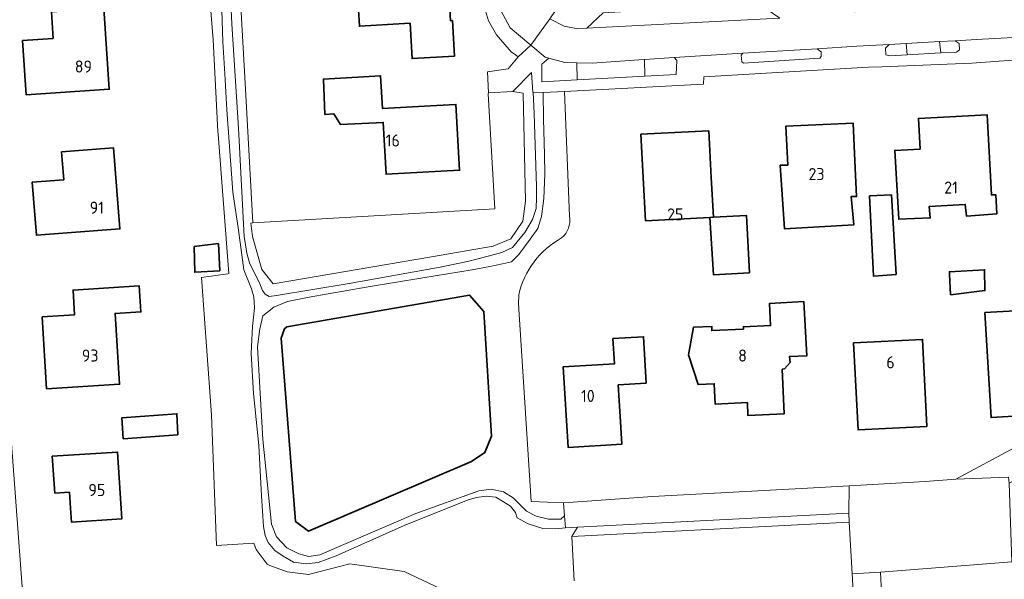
# Model space of a CAD drawing. Header units: metres. Extents: x 245598 to 248629, y 478632 to 481821.
# Tile 27 of 122: x 247000 to 247146, y 479543 to 479626. Entities that reach past the tile are written whole.
import ezdxf
from ezdxf.enums import TextEntityAlignment as Align

# ---------------------------------------------------------------- set-up
doc = ezdxf.new("R2010")
doc.units = ezdxf.units.M
for name, color, linetype, lineweight in [('B-XX-GK-BESCHOEIING-G', 130, 'GK-BESCHOEIING', 35), ('B-XX-GR-GROENVOORZIENING-GV', 80, 'Continuous', 18), ('B-XX-OG-BEBOUWING-GV', 7, 'Continuous', 35), ('B-XX-OG-BEBOUWING-T18', 10, 'Continuous', 18), ('B-XX-OG-TERREIN_ERF-GV', 7, 'Continuous', 18), ('B-XX-OG-WATER-GV', 130, 'Continuous', 18), ('B-XX-VH-VERHARDING_GESLOTEN-GV', 252, 'Continuous', 18), ('B-XX-VH-VERHARDING_OPEN-GV', 252, 'Continuous', 18)]:
    doc.layers.add(name, color=color, linetype=linetype, lineweight=lineweight)
doc.styles.add('NLCS-ISO-M-T18', font='NLCS-ISO.ttf', dxfattribs={"height": 1.8})
doc.linetypes.add('GK-BESCHOEIING', pattern='A,30,-5,[1,NLCS.SHX,S=1,R=0,X=0,Y=0],-5', length=40)

msp = doc.modelspace()

# ---------------------------------------------------------------- linework, layer by layer
at = {"layer": 'B-XX-GK-BESCHOEIING-G'}
msp.add_lwpolyline([(247042.48, 479549.89), (247040.54, 479551.32), (247038.42, 479578.59), (247038.9, 479580), (247039.26, 479580.27), (247066.4, 479584.99), (247068.52, 479582.54), (247069.66, 479564.02), (247068.68, 479561.59), (247066.7, 479560.24)], close=True, dxfattribs=at)
at = {"layer": 'B-XX-GR-GROENVOORZIENING-GV'}
for points in [[(247030.87, 479629.64), (247031.06, 479625.33), (247032.04, 479609.83), (247032.9, 479593.72), (247033.29, 479591.22), (247033.68, 479589.79), (247034.66, 479587.88), (247035.11, 479586.93), (247035.61, 479585.67), (247036.03, 479585.11), (247036.62, 479584.78), (247037.73, 479584.93), (247048.5, 479586.74), (247062.02, 479589.16), (247066.12, 479589.99), (247069.18, 479590.77), (247071.19, 479591.34), (247072.78, 479592.08), (247074.62, 479594.3), (247075.77, 479596.23), (247076.31, 479597.89), (247076.36, 479599.54), (247076.36, 479601.16), (247076, 479611.99), (247075.89, 479615.21), (247075.8, 479615.21), (247075.6, 479618.09), (247072.84, 479615.27), (247074.378, 479615.049), (247074.733, 479598.969), (247074.348, 479596.014), (247072.567, 479593.376), (247069.92, 479592.256), (247060.765, 479590.707), (247037.205, 479586.647), (247035.536, 479588.796), (247034.134, 479593.707), (247033.906, 479595.709), (247034.187, 479595.725), (247033.038, 479616.513), (247031.874, 479637.579)], [(247027.86, 479628.46), (247028.31, 479622.97), (247029.01, 479609.33), (247029.03, 479608.96), (247030.6, 479588.2), (247030.467, 479588.181), (247026.579, 479587.631), (247028.07, 479567.17), (247028.765, 479547.749), (247034.36, 479548.09), (247034.69, 479547.16), (247036.33, 479544.96), (247036.718, 479544.775), (247039.293, 479543.807), (247042.467, 479543.44), (247048.61, 479545.028), (247056.695, 479543.877), (247062.236, 479541.262)], [(247081.972, 479542.508), (247081.609, 479549.105), (247082.46, 479550.454), (247080.66, 479550.36), (247079.2, 479550.21), (247077.29, 479550.29), (247075.11, 479550.96), (247073.5, 479551.86), (247073.26, 479552.63), (247072.5, 479553.59), (247071.48, 479554.26), (247070.32, 479554.94), (247068.88, 479555.06), (247067.44, 479554.87), (247066.19, 479554.52), (247056.67, 479550.72), (247046.59, 479546.21), (247043.88, 479545.19), (247042.11, 479545.01), (247040.26, 479545.24), (247038.72, 479546.18), (247037.46, 479547), (247036.46, 479548.18), (247036.03, 479549.21), (247035.8, 479550.57), (247035.48, 479555.11), (247035.06, 479562.6), (247034.29, 479570.37), (247033.93, 479576.32), (247034.03, 479578.33), (247034.16, 479580.31), (247034.44, 479583.11), (247034.34, 479584.74), (247033.98, 479585.94), (247032.87, 479588.73), (247032.08, 479594.66), (247031.23, 479600.29), (247030.34, 479612.58), (247030.01, 479617.91), (247029.74, 479622.69), (247029.6, 479627.39)], [(247081.291, 479596.723), (247080.549, 479615.286), (247077.39, 479615.12), (247077.38, 479615.12), (247077.4, 479611.16), (247077.57, 479605.92), (247077.62, 479602.97), (247077.44, 479599.37), (247077.13, 479596.69), (247076.54, 479594.92), (247075.4, 479593.34), (247073.74, 479591.04), (247072.64, 479589.93), (247071.32, 479589.63), (247069.44, 479589.24), (247066.82, 479588.74), (247059.49, 479587.57), (247051.02, 479586.18), (247042.58, 479584.71), (247039.33, 479584.02), (247037.32, 479583.19), (247035.69, 479581.89), (247035.23, 479579.96), (247034.9, 479577.3), (247035.7, 479563.5), (247036.98, 479550.94), (247037.72, 479549.04), (247039.26, 479547.38), (247041.01, 479546.48), (247042.52, 479546.13), (247044.13, 479546.34), (247058.43, 479552.51), (247067.8, 479555.87), (247069.61, 479556.13), (247071.46, 479555.72), (247072.89, 479554.84), (247074.89, 479552.84), (247076.31, 479552.12), (247078.14, 479551.68), (247079.98, 479551.68), (247080.53, 479552.14), (247080.4, 479554.08), (247080.43, 479554.08), (247075.57, 479554.29), (247073.7, 479583.71), (247073.72, 479585.06)]]:
    msp.add_lwpolyline(points, dxfattribs=at)
for points in [[(247138.6, 479622.84), (247136.263, 479622.709), (247136.457, 479621.029), (247138.81, 479621.16), (247139.27, 479621.5), (247139.2, 479622.42)], [(247118.106, 479621.655), (247107.036, 479620.966), (247106.81, 479620.69), (247106.87, 479619.69), (247107.16, 479619.49), (247118.48, 479620.22), (247118.68, 479620.48), (247118.69, 479621.19)], [(247131.497, 479620.754), (247131.305, 479622.43), (247128.82, 479622.29), (247128.809, 479622.289), (247128.24, 479621.71), (247128.32, 479620.73), (247128.91, 479620.61)], [(247131.305, 479622.43), (247131.497, 479620.754), (247136.457, 479621.029), (247136.263, 479622.709)], [(247082.412, 479617.019), (247082.338, 479619.552), (247080.58, 479619.6), (247078.21, 479620.26), (247077.16, 479619.37), (247077.17, 479616.73)], [(247092.489, 479617.574), (247092.429, 479620.035), (247091.6, 479619.98), (247084.63, 479619.49), (247082.338, 479619.552), (247082.412, 479617.019)], [(247092.429, 479620.035), (247092.489, 479617.574), (247097.13, 479617.83), (247097.24, 479619.88), (247096.83, 479620.33)], [(247072.84, 479615.27), (247069.24, 479615.09), (247069.164, 479614.934), (247070.162, 479597.835), (247034.187, 479595.725), (247033.906, 479595.709), (247034.134, 479593.707), (247035.536, 479588.796), (247037.205, 479586.647), (247060.765, 479590.707), (247069.92, 479592.256), (247072.567, 479593.376), (247074.348, 479596.014), (247074.733, 479598.969), (247074.378, 479615.049)], [(247042.48, 479549.89), (247040.54, 479551.32), (247038.42, 479578.59), (247038.9, 479580), (247039.26, 479580.27), (247066.4, 479584.99), (247068.52, 479582.54), (247069.66, 479564.02), (247068.68, 479561.59), (247066.7, 479560.24)], [(247082.46, 479550.454), (247081.609, 479549.105), (247122.875, 479551.22), (247122.8, 479552.57)]]:
    msp.add_lwpolyline(points, close=True, dxfattribs=at)
for points in [[(247080.093, 479593.491, 0.2636331), (247081.291, 479596.723)], [(247073.72, 479585.06, -0.2125715), (247080.093, 479593.491)]]:
    msp.add_lwpolyline(points, format="xyb", dxfattribs=at)
at = {"layer": 'B-XX-OG-BEBOUWING-GV'}
for points in [[(247063.862, 479625.825), (247063.582, 479625.808), (247063.113, 479633.7), (247054.771, 479633.204), (247054.586, 479636.323), (247046.87, 479635.864), (247047.139, 479631.319), (247049.649, 479631.469), (247050.033, 479625.002), (247057.572, 479625.45), (247057.86, 479620.19), (247064.18, 479620.56)], [(246999.948, 479622.884), (247000.485, 479614.794), (247012.856, 479615.617), (247012.056, 479627.636), (247004.238, 479627.116), (247004.499, 479623.186)], [(247060.629, 479613.155), (247053.465, 479612.764), (247053.177, 479617.632), (247044.68, 479617.13), (247044.92, 479611.87), (247046.211, 479611.94), (247047.234, 479610.377), (247053.577, 479610.698), (247053.998, 479602.973), (247064.928, 479603.57), (247064.394, 479613.36)], [(247133.399, 479606.694), (247129.64, 479606.52), (247130.22, 479596.29), (247134.9, 479596.49), (247134.76, 479598.19), (247140.12, 479598.49), (247140.3, 479596.73), (247144.81, 479597.1), (247144.641, 479599.928), (247144.004, 479599.89), (247143.377, 479611.807), (247133.158, 479611.27)], [(247123.708, 479604.976), (247123.443, 479610.593), (247113.447, 479610.123), (247113.72, 479604.322), (247112.61, 479604.31), (247113.26, 479594.83), (247123.53, 479595.43), (247123.17, 479599.67), (247123.959, 479599.648)], [(247102.658, 479596.587), (247102.347, 479602.482), (247101.979, 479609.454), (247091.887, 479608.922), (247092.565, 479596.055), (247102.149, 479596.56)], [(247005.755, 479606.304), (247006.073, 479602.162), (247001.399, 479601.803), (247002.006, 479593.899), (247014.424, 479594.854), (247013.498, 479606.898)], [(247129.145, 479599.893), (247125.898, 479599.74), (247126.46, 479587.83), (247129.83, 479588.07)], [(247102.658, 479596.587), (247102.149, 479596.56), (247102.7, 479588), (247108.03, 479588.33), (247107.605, 479596.834)], [(247029.07, 479592.66), (247025.47, 479592.21), (247025.56, 479588.4), (247029.28, 479588.61)], [(247137.78, 479588.1), (247137.92, 479585.04), (247143.03, 479585.66), (247142.99, 479588.77), (247137.76, 479588.47)], [(247002.858, 479581.756), (247003.529, 479571.057), (247014.373, 479571.738), (247013.712, 479582.259), (247017.548, 479582.499), (247017.305, 479586.371), (247007.465, 479585.753), (247007.697, 479582.06)], [(247143.045, 479582.383), (247143.943, 479566.778), (247147.327, 479566.972), (247147.213, 479568.949), (247153.836, 479569.331), (247152.881, 479585.905), (247147.384, 479585.588), (247147.553, 479582.643)], [(247112.878, 479573.96), (247113.22, 479574.01), (247114.08, 479574.98), (247113.99, 479575.87), (247116.56, 479575.97), (247116.11, 479584.03), (247110.99, 479583.74), (247111.165, 479580.469), (247107.12, 479580.275), (247107.136, 479579.936), (247102.423, 479579.712), (247102.42, 479580.33), (247099.72, 479580.21), (247098.94, 479576.13), (247100.4, 479571.68), (247102.8, 479571.812), (247102.945, 479568.765), (247107.718, 479568.993), (247107.81, 479567.082), (247113.194, 479567.339)], [(247092.692, 479571.872), (247092.286, 479578.788), (247087.733, 479578.521), (247087.954, 479574.757), (247080.347, 479574.311), (247081.049, 479562.344), (247089.042, 479562.812), (247088.802, 479566.915), (247088.526, 479571.627)], [(247123.515, 479577.888), (247124.166, 479564.939), (247134.418, 479565.454), (247133.767, 479578.403)], [(247014.71, 479566.73), (247014.92, 479563.63), (247023.02, 479564.22), (247022.9, 479567.34)], [(247004.73, 479555.526), (247006.931, 479555.668), (247007.085, 479553.282), (247007.218, 479551.223), (247014.714, 479551.707), (247014.073, 479561.644), (247004.376, 479561.018)]]:
    msp.add_lwpolyline(points, close=True, dxfattribs=at)
at = {"layer": 'B-XX-OG-TERREIN_ERF-GV'}
for points in [[(247031.874, 479637.579), (247033.038, 479616.513), (247034.187, 479595.725), (247070.162, 479597.835), (247069.164, 479614.934), (247069.24, 479615.09), (247069.07, 479618.19), (247072.17, 479618.64), (247073.64, 479620.46), (247073.23, 479620.73), (247072.61, 479621.17), (247070.43, 479623.73), (247069.24, 479625.82), (247068.33, 479628.79)], [(247062.236, 479541.262), (247056.695, 479543.877), (247048.61, 479545.028), (247042.467, 479543.44), (247039.293, 479543.807), (247036.718, 479544.775), (247036.33, 479544.96), (247034.69, 479547.16), (247034.36, 479548.09), (247028.765, 479547.749), (247028.07, 479567.17), (247026.579, 479587.631), (247030.467, 479588.181), (247030.6, 479588.2), (247029.03, 479608.96), (247029.01, 479609.33), (247028.31, 479622.97), (247027.86, 479628.46)], [(247171.23, 479574.64), (247171.23, 479574.68), (247186.32, 479575.99), (247201.29, 479576.62), (247200.9, 479590.132), (247218.7, 479590.84), (247220.6, 479590.933), (247218.756, 479624.178), (247209.28, 479623.67), (247201.04, 479623.24), (247200.79, 479622.1), (247198.033, 479622.004), (247192.99, 479621.827), (247191.36, 479621.77), (247162.16, 479619.9), (247159.54, 479619.83), (247159.43, 479620.83), (247141.08, 479619.5), (247127.73, 479618.98), (247125.72, 479618.9), (247101.23, 479617.47), (247101.18, 479616.37), (247080.549, 479615.286), (247081.291, 479596.723)], [(247073.72, 479585.06), (247073.7, 479583.71), (247075.57, 479554.29), (247080.43, 479554.08), (247093.62, 479555.02), (247116.66, 479556.29), (247122.834, 479556.632), (247134.17, 479557.26), (247138.732, 479557.63), (247147.56, 479562.36), (247166.97, 479572.43), (247170.82, 479574.43), (247171.23, 479574.64)], [(246998.32, 479562.93), (246999.6, 479545.6), (247000, 479540.211)], [(247124.91, 479514.58), (247123.301, 479543.544), (247122.875, 479551.22), (247081.609, 479549.105), (247081.972, 479542.508)], [(247147.03, 479545.33), (247127.49, 479543.76), (247127.976, 479534.573), (247139.028, 479535.372), (247143.534, 479535.612), (247143.915, 479528.449), (247139.583, 479528.218), (247140.035, 479519.727), (247132.244, 479519.313), (247131.618, 479531.081), (247128.176, 479530.795), (247128.82, 479518.64), (247128.82, 479515.46), (247129.12, 479514.18), (247129.72, 479513.07), (247132.605, 479513.214), (247144.31, 479513.8), (247149.79, 479514.16)]]:
    msp.add_lwpolyline(points, dxfattribs=at)
for points in [[(247063.582, 479625.808), (247063.862, 479625.825), (247064.18, 479620.56), (247057.86, 479620.19), (247057.572, 479625.45), (247050.033, 479625.002), (247049.649, 479631.469), (247047.139, 479631.319), (247046.87, 479635.864), (247054.586, 479636.323), (247054.771, 479633.204), (247063.113, 479633.7)], [(246999.948, 479622.884), (247004.499, 479623.186), (247004.238, 479627.116), (247012.056, 479627.636), (247012.856, 479615.617), (247000.485, 479614.794)], [(247053.465, 479612.764), (247060.629, 479613.155), (247064.394, 479613.36), (247064.928, 479603.57), (247053.998, 479602.973), (247053.577, 479610.698), (247047.234, 479610.377), (247046.211, 479611.94), (247044.92, 479611.87), (247044.68, 479617.13), (247053.177, 479617.632)], [(247144.641, 479599.928), (247144.81, 479597.1), (247140.3, 479596.73), (247140.12, 479598.49), (247134.76, 479598.19), (247134.9, 479596.49), (247130.22, 479596.29), (247129.64, 479606.52), (247133.399, 479606.694), (247133.158, 479611.27), (247143.377, 479611.807), (247144.004, 479599.89)], [(247113.72, 479604.322), (247113.447, 479610.123), (247123.443, 479610.593), (247123.708, 479604.976), (247123.959, 479599.648), (247123.17, 479599.67), (247123.53, 479595.43), (247113.26, 479594.83), (247112.61, 479604.31)], [(247102.658, 479596.587), (247107.605, 479596.834), (247108.03, 479588.33), (247102.7, 479588), (247102.149, 479596.56), (247092.565, 479596.055), (247091.887, 479608.922), (247101.979, 479609.454), (247102.347, 479602.482)], [(247001.399, 479601.803), (247006.073, 479602.162), (247005.755, 479606.304), (247013.498, 479606.898), (247014.424, 479594.854), (247002.006, 479593.899)], [(247125.898, 479599.74), (247129.145, 479599.893), (247129.83, 479588.07), (247126.46, 479587.83)], [(247029.07, 479592.66), (247029.28, 479588.61), (247025.56, 479588.4), (247025.47, 479592.21)], [(247137.78, 479588.1), (247137.76, 479588.47), (247142.99, 479588.77), (247143.03, 479585.66), (247137.92, 479585.04)], [(247002.858, 479581.756), (247007.697, 479582.06), (247007.465, 479585.753), (247017.305, 479586.371), (247017.548, 479582.499), (247013.712, 479582.259), (247014.373, 479571.738), (247003.529, 479571.057)], [(247143.045, 479582.383), (247147.553, 479582.643), (247147.384, 479585.588), (247152.881, 479585.905), (247153.836, 479569.331), (247147.213, 479568.949), (247147.327, 479566.972), (247143.943, 479566.778)], [(247111.165, 479580.469), (247110.99, 479583.74), (247116.11, 479584.03), (247116.56, 479575.97), (247113.99, 479575.87), (247114.08, 479574.98), (247113.22, 479574.01), (247112.878, 479573.96), (247113.194, 479567.339), (247107.81, 479567.082), (247107.718, 479568.993), (247102.945, 479568.765), (247102.8, 479571.812), (247100.4, 479571.68), (247098.94, 479576.13), (247099.72, 479580.21), (247102.42, 479580.33), (247102.423, 479579.712), (247107.136, 479579.936), (247107.12, 479580.275)], [(247088.802, 479566.915), (247089.042, 479562.812), (247081.049, 479562.344), (247080.347, 479574.311), (247087.954, 479574.757), (247087.733, 479578.521), (247092.286, 479578.788), (247092.692, 479571.872), (247088.526, 479571.627)], [(247123.515, 479577.888), (247133.767, 479578.403), (247134.418, 479565.454), (247124.166, 479564.939)], [(247014.71, 479566.73), (247022.9, 479567.34), (247023.02, 479564.22), (247014.92, 479563.63)], [(247007.085, 479553.282), (247006.931, 479555.668), (247004.73, 479555.526), (247004.376, 479561.018), (247014.073, 479561.644), (247014.714, 479551.707), (247007.218, 479551.223)]]:
    msp.add_lwpolyline(points, close=True, dxfattribs=at)
for points in [[(247081.291, 479596.723, -0.2636331), (247080.093, 479593.491)], [(247080.093, 479593.491, 0.2125715), (247073.72, 479585.06)]]:
    msp.add_lwpolyline(points, format="xyb", dxfattribs=at)
at = {"layer": 'B-XX-OG-WATER-GV'}
msp.add_lwpolyline([(247042.48, 479549.89), (247066.7, 479560.24), (247068.68, 479561.59), (247069.66, 479564.02), (247068.52, 479582.54), (247066.4, 479584.99), (247039.26, 479580.27), (247038.9, 479580), (247038.42, 479578.59), (247040.54, 479551.32)], close=True, dxfattribs=at)
at = {"layer": 'B-XX-VH-VERHARDING_GESLOTEN-GV'}
msp.add_lwpolyline([(247029.6, 479627.39), (247029.74, 479622.69), (247030.01, 479617.91), (247030.34, 479612.58), (247031.23, 479600.29), (247032.08, 479594.66), (247032.87, 479588.73), (247033.98, 479585.94), (247034.34, 479584.74), (247034.44, 479583.11), (247034.16, 479580.31), (247034.03, 479578.33), (247033.93, 479576.32), (247034.29, 479570.37), (247035.06, 479562.6), (247035.48, 479555.11), (247035.8, 479550.57), (247036.03, 479549.21), (247036.46, 479548.18), (247037.46, 479547), (247038.72, 479546.18), (247040.26, 479545.24), (247042.11, 479545.01), (247043.88, 479545.19), (247046.59, 479546.21), (247056.67, 479550.72), (247066.19, 479554.52), (247067.44, 479554.87), (247068.88, 479555.06), (247070.32, 479554.94), (247071.48, 479554.26), (247072.5, 479553.59), (247073.26, 479552.63), (247073.5, 479551.86), (247075.11, 479550.96), (247077.29, 479550.29), (247079.2, 479550.21), (247080.66, 479550.36), (247080.53, 479552.14), (247079.98, 479551.68), (247078.14, 479551.68), (247076.31, 479552.12), (247074.89, 479552.84), (247072.89, 479554.84), (247071.46, 479555.72), (247069.61, 479556.13), (247067.8, 479555.87), (247058.43, 479552.51), (247044.13, 479546.34), (247042.52, 479546.13), (247041.01, 479546.48), (247039.26, 479547.38), (247037.72, 479549.04), (247036.98, 479550.94), (247035.7, 479563.5), (247034.9, 479577.3), (247035.23, 479579.96), (247035.69, 479581.89), (247037.32, 479583.19), (247039.33, 479584.02), (247042.58, 479584.71), (247051.02, 479586.18), (247059.49, 479587.57), (247066.82, 479588.74), (247069.44, 479589.24), (247071.32, 479589.63), (247072.64, 479589.93), (247073.74, 479591.04), (247075.4, 479593.34), (247076.54, 479594.92), (247077.13, 479596.69), (247077.44, 479599.37), (247077.62, 479602.97), (247077.57, 479605.92), (247077.4, 479611.16), (247077.38, 479615.12), (247075.89, 479615.21), (247076, 479611.99), (247076.36, 479601.16), (247076.36, 479599.54), (247076.31, 479597.89), (247075.77, 479596.23), (247074.62, 479594.3), (247072.78, 479592.08), (247071.19, 479591.34), (247069.18, 479590.77), (247066.12, 479589.99), (247062.02, 479589.16), (247048.5, 479586.74), (247037.73, 479584.93), (247036.62, 479584.78), (247036.03, 479585.11), (247035.61, 479585.67), (247035.11, 479586.93), (247034.66, 479587.88), (247033.68, 479589.79), (247033.29, 479591.22), (247032.9, 479593.72), (247032.04, 479609.83), (247031.06, 479625.33), (247030.87, 479629.64)], dxfattribs=at)
at = {"layer": 'B-XX-VH-VERHARDING_OPEN-GV'}
for points in [[(247125.06, 479627.54), (247126.44, 479628.23), (247127.93, 479629.66), (247128.742, 479631.271), (247125.57, 479631.07), (247102.53, 479629.69), (247102.11, 479629.67), (247090.96, 479629.09), (247079.956, 479628.429), (247078.324, 479626.117), (247080.46, 479625.02), (247082.51, 479624.62), (247083.838, 479624.698), (247086.27, 479626.98), (247109.4, 479628.33), (247114.649, 479628.585), (247121.432, 479628.913), (247125.08, 479629.09), (247125.3, 479628.48), (247124.78, 479627.78), (247123.7, 479627.12)], [(247109.4, 479628.33), (247086.27, 479626.98), (247083.838, 479624.698), (247083.87, 479624.7), (247112.51, 479626.18), (247112.52, 479626.18)], [(247171.23, 479574.68), (247171.23, 479574.64), (247170.82, 479574.43), (247166.97, 479572.43), (247147.56, 479562.36), (247138.732, 479557.63), (247146.521, 479557.933), (247146.64, 479557.02), (247173.17, 479571.02), (247201.4, 479572.51), (247201.505, 479572.517), (247201.29, 479576.62), (247186.32, 479575.99)], [(247127.49, 479543.76), (247147.03, 479545.33), (247146.64, 479557.02), (247146.521, 479557.933), (247138.732, 479557.63), (247134.17, 479557.26), (247122.834, 479556.632), (247122.8, 479552.57), (247122.875, 479551.22), (247123.301, 479543.544)], [(247122.8, 479552.57), (247122.834, 479556.632), (247116.66, 479556.29), (247093.62, 479555.02), (247080.43, 479554.08), (247080.4, 479554.08), (247080.53, 479552.14), (247080.66, 479550.36), (247082.46, 479550.454)], [(247129.72, 479513.07), (247129.12, 479514.18), (247128.82, 479515.46), (247128.82, 479518.64), (247128.176, 479530.795), (247127.976, 479534.573), (247127.49, 479543.76), (247123.301, 479543.544), (247124.91, 479514.58), (247124.71, 479513.61), (247124.49, 479512.8)]]:
    msp.add_lwpolyline(points, close=True, dxfattribs=at)
for points in [[(247068.33, 479628.79), (247069.24, 479625.82), (247070.43, 479623.73), (247072.61, 479621.17), (247073.23, 479620.73), (247073.64, 479620.46), (247075.54, 479622.17), (247072.43, 479624.76), (247070.72, 479627.98)], [(247070.72, 479627.98), (247072.43, 479624.76), (247075.54, 479622.17), (247078.324, 479626.117)], [(247112.51, 479626.18), (247083.87, 479624.7), (247083.838, 479624.698), (247082.51, 479624.62), (247080.46, 479625.02), (247078.324, 479626.117), (247075.54, 479622.17), (247077.67, 479620.4), (247078.21, 479620.26), (247080.58, 479619.6), (247082.338, 479619.552), (247084.63, 479619.49), (247091.6, 479619.98), (247092.429, 479620.035), (247096.83, 479620.33), (247107.036, 479620.966), (247118.106, 479621.655), (247123.97, 479622.02), (247128.809, 479622.289), (247128.82, 479622.29), (247131.305, 479622.43), (247136.263, 479622.709), (247138.6, 479622.84), (247141.8, 479623.02), (247162.8, 479624.17)], [(247162.8, 479624.17), (247141.8, 479623.02), (247138.6, 479622.84), (247139.2, 479622.42), (247139.27, 479621.5), (247138.81, 479621.16), (247136.457, 479621.029), (247131.497, 479620.754), (247128.91, 479620.61), (247128.32, 479620.73), (247128.24, 479621.71), (247128.809, 479622.289), (247123.97, 479622.02), (247118.106, 479621.655), (247118.69, 479621.19), (247118.68, 479620.48), (247118.48, 479620.22), (247107.16, 479619.49), (247106.87, 479619.69), (247106.81, 479620.69), (247107.036, 479620.966), (247096.83, 479620.33), (247097.24, 479619.88), (247097.13, 479617.83), (247092.489, 479617.574), (247082.412, 479617.019), (247077.17, 479616.73), (247077.16, 479619.37), (247078.21, 479620.26), (247077.67, 479620.4), (247075.54, 479622.17), (247073.64, 479620.46), (247072.17, 479618.64), (247069.07, 479618.19), (247069.24, 479615.09), (247072.84, 479615.27), (247075.6, 479618.09), (247075.8, 479615.21), (247075.89, 479615.21), (247077.38, 479615.12), (247077.39, 479615.12), (247080.549, 479615.286), (247101.18, 479616.37), (247101.23, 479617.47), (247125.72, 479618.9), (247127.73, 479618.98), (247141.08, 479619.5), (247159.43, 479620.83)], [(246999.39, 479522.36), (247000, 479514.15), (247000.59, 479506.21), (247002.699, 479506.447), (247002.61, 479506.92), (247001.32, 479522.32), (247001.08, 479525.66), (247000, 479540.211), (246999.6, 479545.6), (246998.32, 479562.93)]]:
    msp.add_lwpolyline(points, dxfattribs=at)

# ---------------------------------------------------------------- texts
at = {"layer": 'B-XX-OG-BEBOUWING-T18', "style": 'NLCS-ISO-M-T18'}
for s, p in [('89', (247009, 479619)), ('16', (247055, 479608)), ('23', (247118, 479603)), ('21', (247138, 479601)), ('91', (247011, 479598)), ('25', (247097, 479597)), ('93', (247010, 479576)), ('8', (247107, 479576)), ('6', (247129, 479575)), ('10', (247084, 479570)), ('95', (247011, 479556))]:
    msp.add_text(s, height=1.8, dxfattribs=at).set_placement(p, align=Align.MIDDLE_CENTER)

doc.saveas('drawing.dxf')
